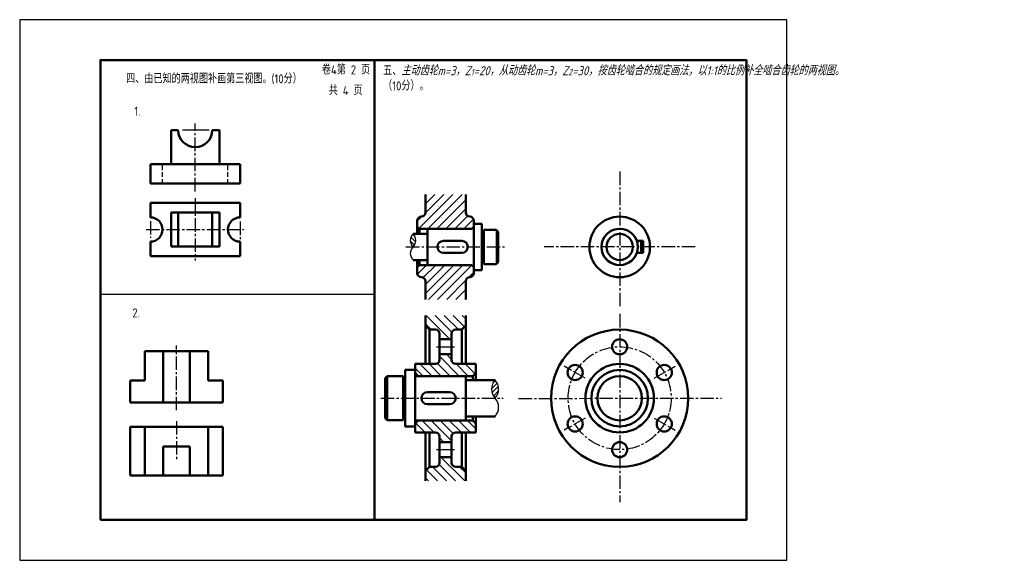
# Model space of a CAD drawing. Header units: millimetres. Extents: x 0 to 488, y 0 to 268.
import ezdxf

# ---------------------------------------------------------------- set-up
doc = ezdxf.new("R2010")
doc.units = ezdxf.units.MM
doc.header["$LTSCALE"] = 0.7
doc.linetypes.add('CENTER2', pattern=[28.575, 19.05, -3.175, 3.175, -3.175])
doc.linetypes.add('DASHED2', pattern=[9.525, 6.35, -3.175])
for name, color, linetype in [('剖面线层', 7, 'Continuous'), ('细实线', 7, 'Continuous'), ('细实线层', 7, 'Continuous')]:
    doc.layers.add(name, color=color, linetype=linetype)
for name, color, linetype, lineweight in [('点画线层', 3, 'CENTER2', 25), ('粗实线', 210, 'Continuous', 50), ('粗实线层', 7, 'Continuous', 50), ('虚线层', 2, 'DASHED2', 25)]:
    doc.layers.add(name, color=color, linetype=linetype, lineweight=lineweight)
doc.styles.add('工程字体', font='gbenor.shx', dxfattribs={"bigfont": 'gbcbig.shx'})

msp = doc.modelspace()

# ---------------------------------------------------------------- hatches: boundary and pattern name
at = {"layer": '剖面线层', "ltscale": 0.5}
h = msp.add_hatch(dxfattribs=at)
h.set_pattern_fill('ANSI31', style=0)
h.set_pattern_definition([(45, (-52.2146, -67.5164), (-2.245064, 2.245064), [])])
h.paths.add_polyline_path([(220.97, 181.36), (220.97, 172.36, 0.414214), (222.97, 170.36, -0.414214), (224.97, 168.36), (224.97, 165.36), (223.97, 164.36), (197.97, 164.36), (196.97, 165.36), (196.97, 168.36, -0.414214), (198.97, 170.36, 0.414214), (200.97, 172.36), (200.97, 181.36)])
h = msp.add_hatch(dxfattribs=at)
h.set_pattern_fill('ANSI31', scale=0.5, angle=90, style=0)
h.set_pattern_definition([(135, (-55.092, -71.344), (-1.122532, -1.122532), [])])
h.paths.add_polyline_path([(194.86, 161.85, 0.414214), (194.86, 155.36, 0.414214)])
h = msp.add_hatch(dxfattribs=at)
h.set_pattern_fill('ANSI31', style=0)
h.set_pattern_definition([(45, (91.6396, -71.344), (-2.245064, 2.245064), [])])
h.paths.add_polyline_path([(220.97, 129.36), (220.97, 138.36, -0.414214), (222.97, 140.36, 0.414214), (224.97, 142.36), (224.97, 145.36), (223.97, 146.36), (197.97, 146.36), (196.97, 145.36), (196.97, 142.36, 0.414214), (198.97, 140.36, -0.414214), (200.97, 138.36), (200.97, 129.36)])
h = msp.add_hatch(dxfattribs=at)
h.set_pattern_fill('ANSI31', angle=90, style=0)
h.set_pattern_definition([(135, (59.881, -51.5253), (-2.245064, -2.245064), [])])
h.paths.add_polyline_path([(200.97, 121.36), (200.97, 116.36), (202.97, 114.36), (205.97, 114.36, -0.414214), (207.97, 112.36), (207.97, 109.61), (213.97, 109.61), (213.97, 112.36, -0.414214), (215.97, 114.36), (218.97, 114.36), (220.97, 116.36), (220.97, 121.36)])
h.paths.add_polyline_path([(205.97, 46.36), (202.97, 46.36), (200.97, 44.36), (200.97, 39.36), (220.97, 39.36), (220.97, 44.36), (218.97, 46.36), (215.97, 46.36, -0.414214), (213.97, 48.36), (213.97, 51.11), (207.97, 51.11), (207.97, 48.36, -0.414214)])
h = msp.add_hatch(dxfattribs=at)
h.set_pattern_fill('ANSI31', angle=90, style=0)
h.set_pattern_definition([(135, (-55.092, -71.344), (-2.245064, -2.245064), [])])
h.paths.add_polyline_path([(224.47, 91.36), (225.97, 92.86), (225.97, 97.36), (215.97, 97.36, -0.414214), (213.97, 99.36), (213.97, 102.11), (207.97, 102.11), (207.97, 99.36, -0.414214), (205.97, 97.36), (195.97, 97.36), (195.97, 92.86), (197.47, 91.36)])
h.paths.add_polyline_path([(215.97, 63.36), (225.97, 63.36), (225.97, 67.86), (224.47, 69.36), (197.47, 69.36), (195.97, 67.86), (195.97, 63.36), (205.97, 63.36, -0.414214), (207.97, 61.36), (207.97, 58.61), (213.97, 58.61), (213.97, 61.36, -0.414214)])
h = msp.add_hatch(dxfattribs=at)
h.set_pattern_fill('ANSI31', scale=0.5, style=0)
h.set_pattern_definition([(45, (-64.092, -71.344), (-1.122532, 1.122532), [])])
h.paths.add_polyline_path([(235.46, 80.36, 0.393479), (235.46, 89.36, 0.393479)])

# ---------------------------------------------------------------- linework, layer by layer
at = {"color": 7}
msp.add_lwpolyline([(0, 0), (380, 0), (380, 268), (0, 268)], close=True, dxfattribs=at)
at = {"layer": '剖面线层', "color": 7, "ltscale": 0.5}
for p, q in [((235.97, 163.85), (235.97, 146.87)), ((201.97, 146.87), (201.97, 146.87))]:
    msp.add_line(p, q, dxfattribs=at)
for centre, start, end in [((198.1, 158.6), 135, 225), ((191.62, 158.6), 315, 45), ((198.1, 152.12), 135, 225)]:
    msp.add_arc(centre, 4.59, start, end, dxfattribs=at)
at = {"layer": '点画线层', "color": 7, "ltscale": 0.5}
for p, q in [((86.98, 182.9), (86.98, 216.59)), ((297.21, 192.67), (297.21, 124.94)), ((86.98, 179.58), (86.98, 148.68)), ((64.78, 168.16), (64.78, 159.84)), ((109.18, 167.89), (109.18, 159.16)), ((62.67, 163.98), (111.01, 163.98)), ((191.35, 155.36), (240.2, 155.36)), ((334.63, 155.36), (259.73, 155.36)), ((297.21, 122.11), (297.21, 28.8)), ((77.65, 74.42), (77.65, 106.45)), ((206.53, 105.86), (216.14, 105.86)), ((280.07, 90.26), (269.73, 96.23)), ((314.36, 90.26), (324.7, 96.23)), ((178.9, 80.36), (239.42, 80.36)), ((247.16, 80.27), (347.73, 80.36)), ((77.65, 69.06), (77.65, 49.55)), ((280.07, 70.46), (269.73, 64.49)), ((314.36, 70.46), (324.7, 64.49)), ((206.53, 54.86), (216.14, 54.86))]:
    msp.add_line(p, q, dxfattribs=at)
msp.add_circle((297.21, 80.36), 25.5, dxfattribs=at)
at = {"layer": '粗实线', "color": 7}
msp.add_line((175.71, 248), (175.71, 20), dxfattribs=at)
msp.add_lwpolyline([(40, 20), (360, 20), (360, 248), (40, 248)], close=True, dxfattribs=at)
at = {"layer": '粗实线层', "color": 7, "ltscale": 0.5}
for p, q in [((78.58, 213.18), (74.98, 213.18)), ((74.98, 213.18), (74.98, 196.38)), ((95.38, 213.18), (98.98, 213.18)), ((98.98, 213.18), (98.98, 196.38)), ((64.78, 196.38), (64.78, 186.78)), ((109.18, 196.38), (64.78, 196.38)), ((109.18, 186.78), (109.18, 196.38)), ((64.78, 186.78), (109.18, 186.78)), ((200.97, 181.36), (200.97, 172.36)), ((220.97, 181.36), (220.97, 172.36)), ((64.78, 177.18), (109.18, 177.18)), ((64.78, 177.18), (64.78, 169.98)), ((109.18, 169.98), (109.18, 177.18)), ((74.98, 172.38), (98.98, 172.38)), ((74.98, 172.38), (74.98, 155.58)), ((78.58, 172.38), (78.58, 155.58)), ((95.38, 172.38), (95.38, 155.58)), ((98.98, 172.38), (98.98, 155.58)), ((196.97, 168.36), (196.97, 161.85)), ((198.97, 170.36), (198.97, 170.36)), ((222.97, 170.36), (222.97, 170.36)), ((224.97, 168.36), (224.97, 155.36)), ((224.97, 166.85), (228.97, 166.85)), ((224.97, 143.87), (224.97, 166.85)), ((228.97, 166.85), (228.97, 155.36)), ((201.97, 161.85), (194.86, 161.85)), ((197.97, 164.36), (196.97, 165.36)), ((197.97, 161.85), (197.97, 164.36)), ((223.97, 164.36), (197.97, 164.36)), ((201.97, 164.36), (201.97, 146.36)), ((223.97, 164.36), (224.97, 165.36)), ((228.97, 162.85), (229.97, 162.85)), ((229.97, 163.85), (235.97, 163.85)), ((229.97, 146.87), (229.97, 163.85)), ((235.97, 163.85), (236.97, 162.85)), ((236.97, 162.85), (236.97, 155.36)), ((64.78, 157.98), (64.78, 150.78)), ((109.18, 150.78), (109.18, 157.98)), ((209.97, 158.36), (218.97, 158.36)), ((308.81, 158.36), (305.7, 158.36)), ((307.81, 155.36), (307.81, 158.36)), ((308.81, 155.36), (308.81, 158.36)), ((74.98, 155.58), (98.98, 155.58)), ((209.97, 152.36), (218.97, 152.36)), ((224.97, 142.36), (224.97, 155.36)), ((228.97, 143.87), (228.97, 155.36)), ((236.97, 147.87), (236.97, 155.36)), ((308.81, 152.36), (305.7, 152.36)), ((307.81, 155.36), (307.81, 152.36)), ((308.81, 155.36), (308.81, 152.36)), ((64.78, 150.78), (109.18, 150.78)), ((201.97, 148.87), (194.86, 148.87)), ((196.97, 142.36), (196.97, 148.87)), ((197.97, 146.36), (196.97, 145.36)), ((197.97, 148.87), (197.97, 146.36)), ((223.97, 146.36), (197.97, 146.36)), ((223.97, 146.36), (224.97, 145.36)), ((228.97, 147.87), (229.97, 147.87)), ((229.97, 146.87), (235.97, 146.87)), ((235.97, 146.87), (236.97, 147.87)), ((224.97, 143.87), (228.97, 143.87)), ((198.97, 140.36), (198.97, 140.36)), ((200.97, 129.36), (200.97, 138.36)), ((220.97, 129.36), (220.97, 138.36)), ((222.97, 140.36), (222.97, 140.36)), ((200.97, 121.36), (200.97, 97.36)), ((220.97, 121.36), (220.97, 97.36)), ((202.97, 114.36), (200.97, 116.36)), ((205.97, 114.36), (202.97, 114.36)), ((202.97, 114.36), (202.97, 97.36)), ((207.97, 112.36), (207.97, 99.36)), ((213.97, 112.36), (213.97, 99.36)), ((215.97, 114.36), (218.97, 114.36)), ((218.97, 114.36), (220.97, 116.36)), ((218.97, 114.36), (218.97, 97.36)), ((213.97, 109.61), (207.97, 109.61)), ((213.97, 109.61), (213.97, 109.61)), ((93.38, 103.66), (61.93, 103.66)), ((61.93, 103.66), (61.93, 89.14)), ((71, 78.25), (71, 103.66)), ((84.31, 78.25), (84.31, 103.66)), ((93.38, 89.14), (93.38, 103.66)), ((207.97, 102.11), (213.97, 102.11)), ((195.97, 94.36), (190.97, 94.36)), ((190.97, 94.36), (190.97, 80.36)), ((195.97, 80.36), (195.97, 97.36)), ((195.97, 97.36), (205.97, 97.36)), ((195.97, 94.36), (195.97, 66.36)), ((197.47, 91.36), (195.97, 92.86)), ((215.97, 97.36), (225.97, 97.36)), ((224.47, 91.36), (225.97, 92.86)), ((225.97, 97.36), (225.97, 89.36)), ((54.67, 89.14), (54.67, 78.25)), ((61.93, 89.14), (54.67, 89.14)), ((100.63, 89.14), (93.38, 89.14)), ((100.63, 78.25), (100.63, 89.14)), ((180.97, 90.23), (181.97, 91.23)), ((180.97, 90.23), (180.97, 80.36)), ((189.97, 91.23), (181.97, 91.23)), ((181.97, 91.23), (181.97, 69.49)), ((189.97, 91.23), (189.97, 69.49)), ((189.97, 89.73), (190.97, 89.73)), ((220.97, 91.36), (195.97, 91.36)), ((224.47, 91.36), (197.47, 91.36)), ((220.97, 91.36), (220.97, 69.36)), ((235.46, 89.36), (220.97, 89.36)), ((224.47, 89.36), (224.47, 91.36)), ((212.97, 83.36), (201.97, 83.36)), ((54.67, 78.25), (100.63, 78.25)), ((180.97, 70.49), (180.97, 80.36)), ((190.97, 66.36), (190.97, 80.36)), ((195.97, 80.36), (195.97, 63.36)), ((201.97, 77.36), (212.97, 77.36)), ((181.97, 69.49), (180.97, 70.49)), ((189.97, 69.49), (181.97, 69.49)), ((189.97, 70.99), (190.97, 70.99)), ((220.97, 69.36), (195.97, 69.36)), ((197.47, 69.36), (195.97, 67.86)), ((197.47, 69.36), (224.47, 69.36)), ((235.46, 71.36), (220.97, 71.36)), ((224.47, 69.36), (224.47, 71.36)), ((224.47, 69.36), (225.97, 67.86)), ((225.97, 63.36), (225.97, 71.36)), ((54.67, 66.16), (100.63, 66.16)), ((54.67, 66.16), (54.67, 41.97)), ((61.93, 66.16), (61.93, 41.97)), ((93.38, 66.16), (93.38, 41.97)), ((100.63, 41.97), (100.63, 66.16)), ((195.97, 66.36), (190.97, 66.36)), ((195.97, 63.36), (205.97, 63.36)), ((200.97, 39.36), (200.97, 63.36)), ((202.97, 46.36), (202.97, 63.36)), ((207.97, 48.36), (207.97, 61.36)), ((207.97, 58.61), (213.97, 58.61)), ((213.97, 48.36), (213.97, 61.36)), ((215.97, 63.36), (225.97, 63.36)), ((218.97, 46.36), (218.97, 63.36)), ((220.97, 39.36), (220.97, 63.36)), ((71, 41.97), (71, 56.48)), ((71, 56.48), (84.31, 56.48)), ((84.31, 56.48), (84.31, 41.97)), ((213.97, 51.11), (207.97, 51.11)), ((213.97, 51.11), (213.97, 51.11)), ((202.97, 46.36), (200.97, 44.36)), ((205.97, 46.36), (202.97, 46.36)), ((215.97, 46.36), (218.97, 46.36)), ((218.97, 46.36), (220.97, 44.36)), ((54.67, 41.97), (100.63, 41.97))]:
    msp.add_line(p, q, dxfattribs=at)
for centre, radius in [((297.21, 155.36), 15), ((297.21, 155.36), 9), ((297.21, 155.36), 6.49), ((297.21, 80.36), 34), ((297.21, 105.86), 3.75), ((275.13, 93.11), 3.75), ((297.21, 80.36), 17), ((297.21, 80.36), 14), ((319.3, 93.11), 3.75), ((297.21, 80.36), 11), ((275.13, 67.61), 3.75), ((319.3, 67.61), 3.75), ((297.21, 54.86), 3.75)]:
    msp.add_circle(centre, radius, dxfattribs=at)
for centre, radius, start, end in [((86.98, 213.18), 8.4, 180, 0), ((198.97, 172.36), 2, 270, 0), ((222.97, 172.36), 2, 180, 270), ((64.78, 163.98), 6, 270, 90), ((109.18, 163.98), 6, 90, 270), ((198.97, 168.36), 2, 90, 180), ((222.97, 168.36), 2, 0, 90), ((297.21, 155.36), 9, 19.4712, 340.5288), ((209.97, 155.36), 3, 90, 270), ((218.97, 155.36), 3, 270, 90), ((198.97, 142.36), 2, 180, 270), ((222.97, 142.36), 2, 270, 0), ((198.97, 138.36), 2, 0, 90), ((222.97, 138.36), 2, 90, 180), ((205.97, 112.36), 2, 0, 90), ((215.97, 112.36), 2, 90, 180), ((205.97, 99.36), 2, 270, 0), ((215.97, 99.36), 2, 180, 270), ((201.97, 80.36), 3, 90, 270), ((212.97, 80.36), 3, 270, 90), ((205.97, 61.36), 2, 0, 90), ((215.97, 61.36), 2, 90, 180), ((205.97, 48.36), 2, 270, 0), ((215.97, 48.36), 2, 180, 270)]:
    msp.add_arc(centre, radius, start, end, dxfattribs=at)
at = {"layer": '细实线', "color": 7}
msp.add_line((40, 132), (175.71, 132), dxfattribs=at)
at = {"layer": '细实线层', "color": 7, "ltscale": 0.5}
msp.add_line((93.82, 213.18), (80.71, 213.18), dxfattribs=at)
for centre, start, end in [((240.3, 84.86), 137.0428, 222.9572), ((230.63, 84.86), 317.0428, 42.9572), ((230.63, 75.86), 317.0428, 42.9572)]:
    msp.add_arc(centre, 6.6, start, end, dxfattribs=at)
at = {"layer": '虚线层', "color": 7, "ltscale": 0.5}
for p, q in [((70.78, 186.78), (70.78, 196.38)), ((103.18, 186.78), (103.18, 196.38))]:
    msp.add_line(p, q, dxfattribs=at)

# ---------------------------------------------------------------- texts
at = {"layer": '细实线', "color": 7, "style": '工程字体'}
for s, p in [('卷4第 2 页', (149.71, 240.87)), ('四、由已知的两视图补画第三视图。(10分）', (52.77, 236.43)), ('共 4 页', (153.11, 230.62)), ('1.', (56.81, 220.38)), ('2.', (55.81, 120.38))]:
    msp.add_text(s, height=4.5, dxfattribs=at).set_placement(p)
at = {"layer": '细实线', "color": 7, "insert": (180.04, 244.95), "char_height": 4.5, "attachment_point": 1, "style": '工程字体'}
msp.add_mtext('五、{\\Fgbeitc,gbcbig|c134;主动齿轮m=3，Z\\H0.7x;1\\H1.4286x;=20，从动齿轮m=3，Z\\H0.7x;2\\H1.4286x;=30，按齿轮啮合的规定画法，以1:1的比例补全啮合齿轮的两视图。\\P}（10分）。', dxfattribs=at)

doc.saveas('drawing.dxf')
